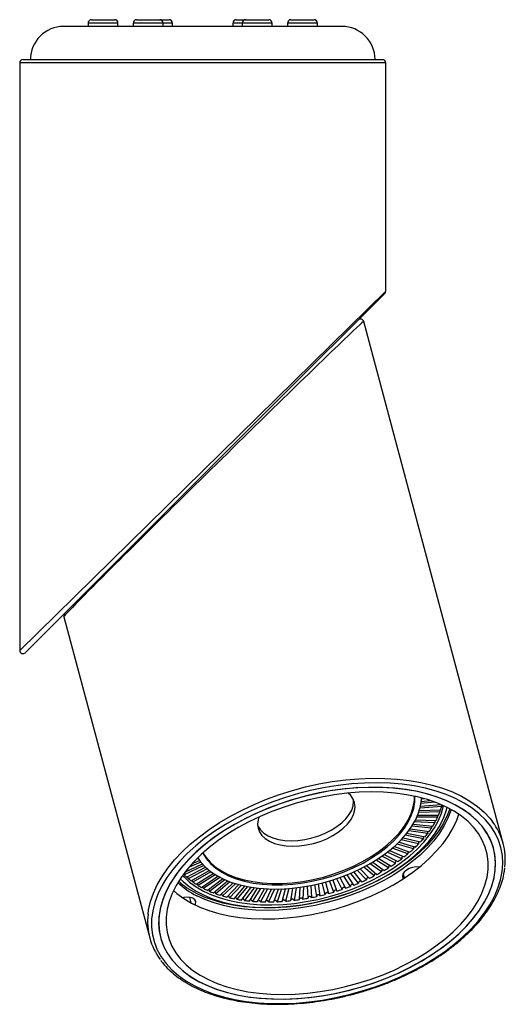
# Model space of a CAD drawing. Header units: millimetres. Extents: x 427 to 954, y 323 to 638.
# Tile 1 of 2: x 427 to 500, y 323 to 471. Entities that reach past the tile are written whole.
import ezdxf

# ---------------------------------------------------------------- set-up
doc = ezdxf.new("R2010")
doc.units = ezdxf.units.MM

msp = doc.modelspace()

# ---------------------------------------------------------------- linework, layer by layer
at = {"color": 7, "linetype": 'Continuous', "lineweight": 25}
for p, q in [((438, 471.07), (441.5, 471.07)), ((444.8, 471.07), (448.3, 471.07)), ((448.3, 471.07), (449.67, 471.07)), ((459.78, 471.07), (461.15, 471.07)), ((461.15, 471.07), (464.65, 471.07)), ((467.96, 471.07), (471.46, 471.07)), ((475.63, 470.07), (433.83, 470.07)), ((437.5, 470.57), (437.5, 470.07)), ((442, 470.07), (442, 470.57)), ((444.3, 470.57), (444.3, 470.07)), ((448.8, 470.07), (448.8, 470.57)), ((450.17, 470.07), (450.17, 470.57)), ((459.28, 470.57), (459.28, 470.07)), ((460.65, 470.57), (460.65, 470.07)), ((465.15, 470.07), (465.15, 470.57)), ((467.46, 470.57), (467.46, 470.07)), ((471.96, 470.07), (471.96, 470.57)), ((427.73, 465.07), (454.73, 465.07)), ((454.73, 465.07), (481.73, 465.07)), ((427.23, 464.57), (427.23, 376.28)), ((482.23, 430.28), (482.23, 464.57)), ((482.08, 429.93), (465.66, 413.51)), ((499.89, 347.27), (478.92, 425.7)), ((440.42, 388.27), (465.66, 413.51)), ((434.43, 382.28), (440.42, 388.27)), ((434.43, 382.28), (428.08, 375.93)), ((433.85, 381.34), (446.76, 333.06)), ((488.01, 353.98), (487.6, 353.92)), ((487.29, 352.2), (490.49, 352.31)), ((490.65, 352.82), (487.4, 352.57)), ((487.47, 352.88), (490.52, 353.1)), ((489.57, 353.48), (487.53, 353.25)), ((487.57, 353.55), (488.92, 353.7)), ((486.74, 350.82), (489.78, 350.68)), ((490.04, 351.19), (486.92, 351.2)), ((487.05, 351.51), (490.18, 351.49)), ((490.38, 352), (487.19, 351.89)), ((485.92, 349.45), (488.76, 349.06)), ((489.11, 349.56), (486.18, 349.83)), ((486.37, 350.14), (489.31, 349.87)), ((489.61, 350.37), (486.58, 350.52)), ((487.18, 347.19), (484.58, 347.82)), ((484.85, 348.11), (487.45, 347.48)), ((487.89, 347.97), (485.18, 348.48)), ((485.42, 348.78), (488.14, 348.26)), ((488.54, 348.76), (485.71, 349.15)), ((485.55, 345.68), (483.22, 346.53)), ((483.54, 346.81), (485.87, 345.96)), ((486.39, 346.42), (483.93, 347.17)), ((484.23, 347.45), (486.7, 346.71)), ((454.05, 345.01), (453.8, 344.91)), ((481.18, 345), (483.05, 343.85)), ((483.68, 344.27), (481.65, 345.32)), ((482.02, 345.58), (484.05, 344.53)), ((484.64, 344.96), (482.46, 345.92)), ((482.81, 346.19), (484.99, 345.23)), ((454.89, 343.94), (451.94, 342.53)), ((452.06, 342.92), (454.68, 344.17)), ((452.32, 342.17), (455.16, 343.67)), ((455.4, 343.45), (452.57, 341.96)), ((454.44, 344.46), (452.7, 343.71)), ((453.16, 344.23), (454.26, 344.71)), ((478.41, 343.42), (479.78, 342.01)), ((480.49, 342.37), (478.95, 343.7)), ((479.37, 343.92), (480.91, 342.59)), ((481.6, 342.97), (479.89, 344.21)), ((480.3, 344.45), (482, 343.21)), ((482.66, 343.6), (480.79, 344.75)), ((453, 341.62), (455.71, 343.19)), ((455.97, 342.99), (453.27, 341.42)), ((453.74, 341.11), (456.32, 342.74)), ((456.61, 342.56), (454.04, 340.92)), ((454.55, 340.63), (456.98, 342.33)), ((457.29, 342.16), (454.87, 340.47)), ((455.42, 340.2), (457.7, 341.96)), ((475.7, 340.35), (474.87, 341.96)), ((475.34, 342.13), (476.17, 340.51)), ((476.94, 340.79), (475.93, 342.34)), ((476.39, 342.52), (477.4, 340.97)), ((478.15, 341.28), (476.97, 342.76)), ((477.42, 342.96), (478.6, 341.47)), ((479.34, 341.8), (477.98, 343.21)), ((485.05, 342.07), (484.87, 342.76)), ((458.04, 341.8), (455.76, 340.05)), ((456.35, 339.82), (458.47, 341.62)), ((458.83, 341.48), (456.72, 339.69)), ((457.34, 339.48), (459.29, 341.32)), ((459.67, 341.2), (457.72, 339.36)), ((458.37, 339.19), (460.16, 341.06)), ((460.55, 340.96), (458.77, 339.09)), ((459.45, 338.94), (461.06, 340.84)), ((461.48, 340.76), (459.87, 338.86)), ((460.58, 338.75), (462.01, 340.67)), ((462.44, 340.6), (461.01, 338.69)), ((461.74, 338.6), (462.99, 340.53)), ((463.44, 340.49), (462.19, 338.56)), ((462.94, 338.51), (464.01, 340.44)), ((464.46, 340.42), (463.4, 338.49)), ((464.17, 338.47), (465.05, 340.4)), ((465.51, 340.39), (464.64, 338.47)), ((465.42, 338.48), (466.11, 340.4)), ((466.58, 340.41), (465.9, 338.49)), ((466.69, 338.54), (467.19, 340.44)), ((467.67, 340.48), (467.17, 338.57)), ((467.97, 338.65), (468.28, 340.53)), ((468.77, 340.58), (468.46, 338.7)), ((469.27, 338.81), (469.39, 340.66)), ((469.87, 340.74), (469.76, 338.88)), ((470.57, 339.02), (470.49, 340.84)), ((470.98, 340.93), (471.06, 339.11)), ((471.86, 339.28), (471.6, 341.06)), ((472.09, 341.17), (472.35, 339.39)), ((473.15, 339.59), (472.7, 341.32)), ((473.18, 341.45), (473.64, 339.72)), ((474.43, 339.95), (473.79, 341.62)), ((474.27, 341.77), (474.91, 340.09)), ((452.77, 339.17), (452.73, 339.14)), ((452.73, 339.14), (452.94, 338.35))]:
    msp.add_line(p, q, dxfattribs=at)
at = {"color": 8, "linetype": 'Continuous', "lineweight": 25}
for p, q in [((442, 470.57), (437.5, 470.57)), ((448.8, 470.57), (444.3, 470.57)), ((450.17, 470.57), (448.8, 470.57)), ((460.65, 470.57), (459.28, 470.57)), ((465.15, 470.57), (460.65, 470.57)), ((471.96, 470.57), (467.46, 470.57)), ((454.73, 464.57), (427.23, 464.57)), ((482.23, 464.57), (454.73, 464.57)), ((427.23, 376.28), (482.23, 430.28))]:
    msp.add_line(p, q, dxfattribs=at)
at = {"color": 8, "linetype": 'Continuous', "lineweight": 25, "flags": 128}
msp.add_lwpolyline([(446.51, 336.63), (446.6, 337.26), (446.89, 338.51), (447.33, 339.77), (447.91, 341.03), (448.64, 342.29), (449.5, 343.54), (450.5, 344.77), (451.62, 345.97), (452.87, 347.14), (454.23, 348.27), (455.7, 349.35), (457.27, 350.39), (458.92, 351.36), (460.66, 352.28), (462.47, 353.13), (464.33, 353.9), (466.25, 354.6), (468.21, 355.21), (470.2, 355.75), (472.2, 356.19), (474.21, 356.55), (476.22, 356.81), (478.2, 356.98), (480.17, 357.06), (482.09, 357.04), (483.96, 356.93), (485.78, 356.72), (487.52, 356.42), (489.19, 356.03), (490.77, 355.56), (492.25, 354.99), (493.62, 354.35), (494.88, 353.62), (496.02, 352.82), (497.03, 351.95), (497.91, 351.01), (498.3, 350.52)], dxfattribs=at)
at = {"color": 7, "linetype": 'Continuous', "lineweight": 25, "flags": 128}
for points in [[(457.85, 324.19), (459.51, 323.81), (461.24, 323.51), (463.05, 323.31), (464.91, 323.2), (466.82, 323.19), (468.78, 323.27), (470.75, 323.45), (472.75, 323.72), (474.74, 324.08), (476.73, 324.54), (478.71, 325.08), (480.65, 325.7), (482.55, 326.4), (484.39, 327.19), (486.18, 328.04), (487.89, 328.96), (489.52, 329.94), (491.05, 330.98), (492.49, 332.07), (493.81, 333.2), (495.02, 334.37), (496.11, 335.57), (497.06, 336.8), (497.88, 338.04), (498.57, 339.29), (499.1, 340.55), (499.49, 341.8), (499.73, 343.04), (499.82, 344.26), (499.76, 345.46), (499.55, 346.62), (499.18, 347.74), (498.67, 348.82), (498.02, 349.84), (497.22, 350.81), (496.29, 351.72), (495.23, 352.55), (494.04, 353.32), (492.74, 354), (491.32, 354.61), (489.8, 355.12), (488.19, 355.56), (486.49, 355.9), (484.72, 356.15), (482.89, 356.3), (480.99, 356.36), (479.06, 356.32), (477.09, 356.19), (475.11, 355.97), (473.11, 355.65), (471.12, 355.25), (469.13, 354.75), (467.18, 354.17), (465.26, 353.5), (463.38, 352.76), (461.56, 351.94), (459.81, 351.05), (458.14, 350.1), (456.56, 349.09), (455.07, 348.03), (453.69, 346.92), (452.42, 345.76), (451.28, 344.58), (450.25, 343.36), (449.36, 342.13), (448.61, 340.88), (448.01, 339.62), (447.54, 338.37), (447.23, 337.12), (447.06, 335.89), (447.05, 334.68), (447.19, 333.5), (447.47, 332.36), (447.91, 331.26), (448.49, 330.21), (449.22, 329.21), (450.08, 328.27), (451.08, 327.4), (452.21, 326.6), (453.45, 325.88), (454.81, 325.23), (456.28, 324.67), (457.85, 324.19)], [(461.15, 351), (459.49, 350.11), (457.91, 349.15), (456.43, 348.14), (455.04, 347.08), (453.76, 345.97), (452.6, 344.83), (451.56, 343.66), (450.65, 342.47), (449.87, 341.26), (449.23, 340.05), (448.73, 338.83), (448.38, 337.61), (448.17, 336.41), (448.11, 335.23), (448.2, 334.08), (448.44, 332.96), (448.83, 331.88), (449.36, 330.84), (450.03, 329.86), (450.84, 328.94), (451.78, 328.08), (452.84, 327.29), (454.03, 326.57), (455.34, 325.93), (456.74, 325.37), (458.25, 324.89), (459.85, 324.5), (461.52, 324.21), (463.27, 324), (465.07, 323.89), (466.93, 323.86), (468.82, 323.94), (470.74, 324.1), (472.67, 324.36), (474.61, 324.71), (476.54, 325.14), (478.46, 325.67), (480.34, 326.27), (482.19, 326.95), (483.98, 327.71), (485.71, 328.54), (487.37, 329.44), (488.95, 330.4), (490.43, 331.41), (491.82, 332.47), (493.1, 333.57), (494.26, 334.71), (495.3, 335.88), (496.21, 337.07), (496.99, 338.28), (497.63, 339.5), (498.13, 340.72), (498.48, 341.93), (498.69, 343.13), (498.74, 344.31), (498.65, 345.47), (498.42, 346.59), (498.03, 347.67), (497.5, 348.7), (496.83, 349.68), (496.02, 350.61), (495.08, 351.47), (494.01, 352.26), (492.82, 352.98), (491.52, 353.62), (490.11, 354.18), (488.61, 354.65), (487.01, 355.04), (485.33, 355.34), (483.59, 355.55), (481.78, 355.66), (479.93, 355.68), (478.04, 355.61), (476.12, 355.44), (474.18, 355.19), (472.24, 354.84), (470.31, 354.4), (468.4, 353.88), (466.51, 353.28), (464.67, 352.59), (462.88, 351.83), (461.15, 351)], [(458.48, 324.83), (460.09, 324.45), (461.78, 324.17), (463.53, 323.98), (465.35, 323.88), (467.21, 323.87), (469.1, 323.96), (471.03, 324.13), (472.96, 324.41), (474.9, 324.77), (476.83, 325.22), (478.74, 325.75), (480.62, 326.37), (482.46, 327.06), (484.24, 327.83), (485.96, 328.67), (487.61, 329.58), (489.17, 330.54), (490.65, 331.56), (492.02, 332.63), (493.28, 333.74), (494.42, 334.88), (495.44, 336.06), (496.34, 337.25), (497.09, 338.46), (497.71, 339.68), (498.19, 340.9), (498.52, 342.11), (498.7, 343.31), (498.74, 344.49), (498.63, 345.64), (498.37, 346.75), (497.96, 347.83), (497.41, 348.85), (496.72, 349.83), (495.89, 350.74), (494.93, 351.59), (493.84, 352.37), (492.64, 353.08), (491.32, 353.71), (489.89, 354.25), (488.37, 354.72), (486.76, 355.09), (485.08, 355.38), (483.32, 355.57), (481.51, 355.67), (479.65, 355.68), (477.75, 355.59), (475.83, 355.41), (473.89, 355.14), (471.96, 354.78), (470.03, 354.33), (468.11, 353.79), (466.24, 353.18), (464.4, 352.48), (462.61, 351.71), (460.89, 350.87), (459.25, 349.97), (457.68, 349), (456.21, 347.98), (454.84, 346.91), (453.58, 345.81), (452.44, 344.66), (451.41, 343.49), (450.52, 342.29), (449.76, 341.08), (449.14, 339.86), (448.67, 338.65), (448.34, 337.43), (448.15, 336.24), (448.12, 335.06), (448.23, 333.91), (448.49, 332.79), (448.9, 331.72), (449.45, 330.69), (450.14, 329.72), (450.97, 328.8), (451.93, 327.95), (453.01, 327.17), (454.22, 326.47), (455.54, 325.84), (456.96, 325.29), (458.48, 324.83)], [(461.68, 350.51), (460.06, 349.63), (458.52, 348.69), (457.07, 347.7), (455.72, 346.65), (454.48, 345.57), (453.35, 344.45), (452.35, 343.3), (451.48, 342.12), (450.75, 340.94), (450.16, 339.74), (449.7, 338.55), (449.4, 337.36), (449.24, 336.19), (449.24, 335.04), (449.38, 333.92), (449.67, 332.84), (450.1, 331.8), (450.68, 330.81), (451.4, 329.87), (452.26, 328.99), (453.25, 328.18), (454.36, 327.45), (455.59, 326.78), (456.92, 326.2), (458.37, 325.7), (459.9, 325.29), (461.52, 324.97), (463.21, 324.74), (464.96, 324.6), (466.76, 324.56), (468.61, 324.61), (470.49, 324.75), (472.38, 324.99), (474.28, 325.31), (476.18, 325.73), (478.06, 326.23), (479.91, 326.82), (481.72, 327.48), (483.48, 328.22), (485.17, 329.04), (486.8, 329.91), (488.34, 330.85), (489.79, 331.85), (491.14, 332.89), (492.38, 333.98), (493.5, 335.1), (494.5, 336.25), (495.37, 337.42), (496.11, 338.61), (496.7, 339.8), (497.15, 341), (497.46, 342.18), (497.61, 343.35), (497.62, 344.5), (497.48, 345.62), (497.19, 346.71), (496.75, 347.75), (496.17, 348.74), (495.45, 349.68), (494.6, 350.55), (493.61, 351.36), (492.5, 352.1), (491.27, 352.76), (489.93, 353.34), (488.49, 353.84), (486.96, 354.25), (485.34, 354.57), (483.65, 354.81), (481.9, 354.94), (480.09, 354.99), (478.25, 354.94), (476.37, 354.8), (474.48, 354.56), (472.57, 354.23), (470.68, 353.82), (468.8, 353.32), (466.95, 352.73), (465.14, 352.06), (463.38, 351.32), (461.68, 350.51)], [(454, 345.1), (454.4, 344.51), (455.08, 343.75), (455.89, 343.05), (456.84, 342.42), (457.9, 341.87), (459.07, 341.4), (460.34, 341.01), (461.69, 340.72), (463.13, 340.52), (464.62, 340.41), (466.17, 340.4), (467.76, 340.48), (469.36, 340.66), (470.98, 340.93), (472.59, 341.29), (474.18, 341.74), (475.74, 342.27), (477.25, 342.88), (478.7, 343.57), (480.08, 344.32), (481.37, 345.13), (482.56, 346), (483.65, 346.91), (484.62, 347.86), (485.47, 348.84), (486.18, 349.84), (486.76, 350.85), (487.18, 351.87), (487.47, 352.88), (487.6, 353.87), (487.61, 354.09)], [(454.73, 345.8), (454.74, 345.79), (455.24, 344.98), (455.89, 344.23), (456.68, 343.54), (457.59, 342.93), (458.62, 342.39), (459.76, 341.93), (461, 341.57), (462.33, 341.29), (463.73, 341.11), (465.19, 341.02), (466.71, 341.02), (468.25, 341.12), (469.82, 341.32), (471.39, 341.61), (472.95, 341.98), (474.49, 342.45), (475.99, 342.99), (477.44, 343.62), (478.82, 344.31), (480.12, 345.07), (481.33, 345.89), (482.44, 346.75), (483.43, 347.66), (484.31, 348.6), (485.05, 349.57), (485.66, 350.55), (486.12, 351.54), (486.44, 352.52), (486.6, 353.49), (486.63, 354.33)], [(454.77, 345.84), (455.18, 345.2), (455.83, 344.45), (456.62, 343.76), (457.53, 343.15), (458.56, 342.61), (459.7, 342.16), (460.94, 341.79), (462.27, 341.51), (463.67, 341.33), (465.13, 341.24), (466.65, 341.25), (468.19, 341.35), (469.76, 341.54), (471.33, 341.83), (472.89, 342.21), (474.43, 342.67), (475.93, 343.22), (477.38, 343.84), (478.76, 344.53), (480.06, 345.29), (481.27, 346.11), (482.38, 346.98), (483.37, 347.88), (484.25, 348.82), (484.99, 349.79), (485.6, 350.77), (486.06, 351.76), (486.38, 352.74), (486.54, 353.72), (486.57, 354.34)], [(463.17, 351.23), (463.05, 350.81), (462.97, 350.17), (463.05, 349.55), (463.27, 348.98), (463.64, 348.45), (464.14, 347.98), (464.77, 347.59), (465.51, 347.27), (466.35, 347.04), (467.27, 346.9), (468.25, 346.85), (469.27, 346.89), (470.32, 347.03), (471.36, 347.26), (472.38, 347.57), (473.36, 347.96), (474.28, 348.43), (475.11, 348.95), (475.85, 349.53), (476.48, 350.14), (476.98, 350.78), (477.34, 351.44), (477.56, 352.1), (477.64, 352.74), (477.56, 353.36), (477.34, 353.93), (476.97, 354.46), (476.6, 354.82)], [(462.98, 349.94), (463.05, 349.8), (463.42, 349.28), (463.92, 348.81), (464.55, 348.41), (465.29, 348.1), (466.13, 347.86), (467.05, 347.72), (468.03, 347.67), (469.05, 347.72), (470.1, 347.86), (471.14, 348.08), (472.16, 348.4), (473.14, 348.79), (474.06, 349.25), (474.89, 349.78), (475.63, 350.35), (476.26, 350.97), (476.76, 351.61), (477.12, 352.27), (477.34, 352.92), (477.41, 353.57), (477.4, 353.8)], [(451.35, 341.93), (451.78, 341.52), (452.71, 340.76), (453.76, 340.07), (454.93, 339.46), (456.21, 338.93), (457.59, 338.49), (459.06, 338.13), (460.61, 337.87), (462.23, 337.69), (463.91, 337.61), (465.63, 337.63), (467.38, 337.73), (469.16, 337.93), (470.95, 338.23), (472.73, 338.61), (474.49, 339.08), (476.23, 339.63), (477.93, 340.26), (479.57, 340.97), (481.15, 341.75), (482.65, 342.59), (484.07, 343.49), (485.4, 344.45), (486.61, 345.45), (487.72, 346.49), (488.7, 347.56), (489.55, 348.66), (490.28, 349.77), (490.86, 350.89), (491.29, 352.01), (491.48, 352.66)], [(451.71, 342.45), (451.92, 342.23), (452.76, 341.45), (453.74, 340.74), (454.83, 340.1), (456.04, 339.54), (457.35, 339.07), (458.75, 338.68), (460.24, 338.37), (461.8, 338.16), (463.42, 338.05), (465.1, 338.02), (466.81, 338.09), (468.55, 338.25), (470.3, 338.51), (472.05, 338.85), (473.79, 339.28), (475.51, 339.8), (477.19, 340.39), (478.82, 341.07), (480.39, 341.81), (481.89, 342.62), (483.31, 343.49), (484.63, 344.42), (485.85, 345.39), (486.96, 346.41), (487.96, 347.45), (488.82, 348.53), (489.55, 349.62), (490.15, 350.72), (490.6, 351.82), (490.91, 352.91), (490.91, 352.93)], [(491.86, 352.46), (491.48, 351.45), (490.91, 350.31), (490.2, 349.17), (489.36, 348.06), (488.39, 346.96), (487.29, 345.89), (486.07, 344.86), (484.75, 343.88), (483.33, 342.95), (481.82, 342.07), (480.24, 341.26), (478.58, 340.52), (476.87, 339.85), (475.11, 339.26), (473.32, 338.76), (471.51, 338.34), (469.7, 338), (467.88, 337.76), (466.09, 337.62), (464.32, 337.57), (462.59, 337.61), (460.92, 337.74), (459.31, 337.97), (457.77, 338.3), (456.33, 338.71), (454.97, 339.2), (453.72, 339.78)], [(492.05, 352.36), (492.01, 352.21), (491.58, 351.07), (491.02, 349.93), (490.31, 348.79), (489.46, 347.67), (488.49, 346.58), (487.39, 345.51), (486.18, 344.48), (484.85, 343.5), (483.43, 342.56), (481.93, 341.69), (480.34, 340.88), (478.68, 340.14), (476.97, 339.47), (475.22, 338.88), (473.43, 338.37), (471.62, 337.95), (469.8, 337.62), (467.99, 337.38), (466.19, 337.24), (464.42, 337.18), (462.7, 337.23), (461.02, 337.36), (459.41, 337.59), (457.88, 337.91), (456.43, 338.32), (455.07, 338.82), (453.83, 339.4)], [(450.35, 340.17), (450.85, 339.73), (451.88, 338.98), (453.03, 338.3), (454.3, 337.69), (455.67, 337.17), (457.14, 336.74), (458.69, 336.39), (460.32, 336.14), (462.02, 335.98), (463.78, 335.91), (465.57, 335.93), (467.4, 336.05), (469.26, 336.27), (471.12, 336.57), (472.97, 336.97), (474.81, 337.45), (476.63, 338.02), (478.4, 338.66), (480.12, 339.38), (481.79, 340.18), (483.38, 341.04), (484.88, 341.96), (486.29, 342.94), (487.61, 343.96), (488.81, 345.03), (489.89, 346.13), (490.85, 347.26), (491.67, 348.41), (492.36, 349.58), (492.91, 350.75), (493.23, 351.63)], [(487.3, 343.71), (486.81, 343.74), (486.28, 343.66), (485.78, 343.49), (485.34, 343.25), (485, 342.95), (484.8, 342.62), (484.75, 342.3), (484.87, 342.01), (484.9, 341.97)], [(453.58, 338.02), (453.66, 338.19), (453.68, 338.51), (453.55, 338.8), (453.27, 339.01), (452.87, 339.15), (452.39, 339.19), (451.87, 339.12), (451.72, 339.09)], [(474.9, 340.11), (474.89, 340.14), (474.85, 340.19), (474.78, 340.22), (474.7, 340.23), (474.62, 340.21), (474.54, 340.18), (474.48, 340.13), (474.44, 340.06), (474.43, 339.99), (474.43, 339.95), (474.43, 339.95)]]:
    msp.add_lwpolyline(points, dxfattribs=at)
at = {"color": 7, "linetype": 'Continuous', "lineweight": 25}
for centre, radius, start, end in [((438, 470.57), 0.5, 90, 180), ((441.5, 470.57), 0.5, 0, 90), ((444.8, 470.57), 0.5, 90, 180), ((448.3, 470.57), 0.5, 0, 90), ((449.67, 470.57), 0.5, 0, 90), ((459.78, 470.57), 0.5, 90, 180), ((461.15, 470.57), 0.5, 90, 180), ((464.65, 470.57), 0.5, 0, 90), ((467.96, 470.57), 0.5, 90, 180), ((471.46, 470.57), 0.5, 0, 90), ((433.83, 465.07), 5, 90, 180), ((475.63, 465.07), 5, 0, 90), ((427.73, 464.57), 0.5, 90, 180), ((481.73, 464.57), 0.5, 0, 90), ((481.73, 430.28), 0.5, 315, 0.0108), ((478.44, 425.57), 0.5, 14.9697, 135), ((434.33, 381.47), 0.5, 135, 192.0697), ((427.73, 376.28), 0.5, 180, 315), ((481.36, 355.42), 9.64, 341.1949, 344.3485), ((479.3, 356.27), 11.88, 331.946, 334.6903), ((480.39, 355.77), 10.68, 336.4069, 339.3536), ((476.83, 357.75), 14.76, 323.9372, 326.3117), ((478.1, 356.92), 13.25, 327.7967, 330.349), ((490.75, 344.83), 9.45, 353.2926, 37.0356), ((474.17, 359.87), 18.17, 316.9854, 319.0527), ((475.51, 358.74), 16.41, 320.3422, 322.5549), ((471.52, 362.54), 21.93, 310.8836, 312.7075), ((472.83, 361.15), 20.02, 313.8409, 315.7788), ((469.1, 365.53), 25.78, 305.4402, 307.0777), ((470.27, 364.01), 23.86, 308.0905, 309.8147), ((467.07, 368.56), 29.43, 300.4913, 301.9904), ((468.03, 367.06), 27.65, 302.9131, 304.4759), ((458.68, 349.31), 9.56, 225.1094, 228.2822), ((459.35, 350.08), 10.58, 230.1352, 233.1011), ((465.55, 371.32), 32.58, 295.9, 297.3008), ((466.24, 370), 31.08, 298.1586, 299.604), ((459.29, 350.15), 12.06, 226.646, 243.0667), ((459.26, 350.65), 12.2, 228.155, 243.0147), ((460.05, 351.04), 11.76, 234.8292, 237.5919), ((460.75, 352.19), 13.11, 239.1997, 241.7693), ((461.45, 353.52), 14.61, 243.2644, 245.6548), ((464.26, 374.25), 35.78, 289.4351, 290.7512), ((464.56, 373.48), 34.95, 291.5508, 292.8874), ((464.99, 372.49), 33.88, 293.7017, 295.0665), ((462.1, 355.02), 16.25, 247.0462, 249.2733), ((462.7, 356.66), 18, 250.571, 252.6511), ((463.23, 358.43), 19.85, 253.8651, 255.8143), ((463.68, 360.28), 21.75, 256.9541, 258.788), ((464.18, 374.16), 35.71, 278.991, 280.3087), ((464.07, 374.73), 36.29, 281.0988, 282.4023), ((464, 375.02), 36.59, 283.186, 284.4824), ((464, 375.03), 36.61, 285.2639, 286.5599), ((464.08, 374.77), 36.33, 287.3432, 288.6458), ((464.04, 362.17), 23.68, 259.8626, 261.5954), ((464.3, 364.08), 25.6, 262.6132, 264.2582), ((464.48, 365.94), 27.48, 265.2267, 266.796), ((464.56, 367.73), 29.27, 267.7223, 269.2268), ((464.57, 369.4), 30.94, 270.1172, 271.5672), ((464.52, 370.91), 32.45, 272.4275, 273.8321), ((464.42, 372.23), 33.76, 274.6677, 276.0354), ((464.3, 373.32), 34.86, 276.8513, 278.1903), ((455.9, 335.51), 9.45, 173.1719, 217.0811)]:
    msp.add_arc(centre, radius, start, end, dxfattribs=at)
at = {"color": 8, "linetype": 'Continuous', "lineweight": 25}
for start_param, end_param in [(6.278682, 8.635791), (2.352606, 3.137089)]:
    msp.add_ellipse((456.38, 403.52), major_axis=(22.53, 22.18), ratio=0.007935, start_param=start_param, end_param=end_param, dxfattribs=at)
at = {"color": 7, "linetype": 'Continuous', "lineweight": 25}
for points, knots in [([(490.38, 352.3), (490.37, 352.3), (490.37, 352.27), (490.36, 352.21), (490.36, 352.13), (490.37, 352.05), (490.38, 352.02), (490.38, 352)], [0, 0, 0, 0, 0.06625, 0.323729, 0.581224, 0.838725, 1, 1, 1, 1]), ([(490.63, 353.03), (490.63, 353.03), (490.62, 353), (490.63, 352.94), (490.64, 352.87), (490.65, 352.83), (490.65, 352.82)], [0, 0, 0, 0, 0.032404, 0.400823, 0.769251, 1, 1, 1, 1]), ([(490.04, 351.49), (490.04, 351.49), (490.03, 351.46), (490.02, 351.4), (490.02, 351.31), (490.03, 351.24), (490.03, 351.2), (490.04, 351.19)], [0, 0, 0, 0, 0.085896, 0.337958, 0.590035, 0.842118, 1, 1, 1, 1]), ([(489.15, 349.88), (489.14, 349.87), (489.12, 349.84), (489.11, 349.77), (489.1, 349.69), (489.1, 349.61), (489.11, 349.58), (489.11, 349.56)], [0, 0, 0, 0, 0.130974, 0.370605, 0.610251, 0.849904, 1, 1, 1, 1]), ([(489.63, 350.69), (489.63, 350.68), (489.62, 350.65), (489.6, 350.58), (489.6, 350.5), (489.6, 350.42), (489.61, 350.39), (489.61, 350.37)], [0, 0, 0, 0, 0.107581, 0.353663, 0.59976, 0.845863, 1, 1, 1, 1]), ([(487.96, 348.3), (487.95, 348.28), (487.92, 348.25), (487.9, 348.17), (487.88, 348.09), (487.88, 348.02), (487.89, 347.98), (487.89, 347.97)], [0, 0, 0, 0, 0.181574, 0.407253, 0.632945, 0.858643, 1, 1, 1, 1]), ([(488.59, 349.08), (488.58, 349.07), (488.56, 349.04), (488.54, 348.97), (488.53, 348.88), (488.53, 348.81), (488.54, 348.77), (488.54, 348.76)], [0, 0, 0, 0, 0.155745, 0.388546, 0.621361, 0.854182, 1, 1, 1, 1]), ([(486.5, 346.77), (486.5, 346.77), (486.48, 346.75), (486.44, 346.71), (486.41, 346.63), (486.39, 346.55), (486.38, 346.48), (486.39, 346.44), (486.39, 346.42)], [0, 0, 0, 0, 0.0333363, 0.2422763, 0.4512165, 0.6601694, 0.8691278, 1, 1, 1, 1]), ([(487.26, 347.52), (487.25, 347.51), (487.22, 347.47), (487.18, 347.39), (487.17, 347.31), (487.16, 347.24), (487.17, 347.2), (487.18, 347.19)], [0, 0, 0, 0, 0.208155, 0.426504, 0.644867, 0.863234, 1, 1, 1, 1]), ([(484.8, 345.31), (484.79, 345.31), (484.75, 345.29), (484.7, 345.24), (484.66, 345.17), (484.64, 345.09), (484.63, 345.02), (484.64, 344.98), (484.64, 344.96)], [0, 0, 0, 0, 0.120284, 0.31043, 0.500577, 0.690736, 0.880899, 1, 1, 1, 1]), ([(485.68, 346.03), (485.67, 346.03), (485.64, 346.01), (485.6, 345.96), (485.56, 345.89), (485.54, 345.81), (485.54, 345.73), (485.54, 345.7), (485.55, 345.68)], [0, 0, 0, 0, 0.0782892, 0.2775129, 0.4767367, 0.6759726, 0.8752138, 1, 1, 1, 1]), ([(457.61, 324.11), (457.89, 324.04), (458.68, 323.83), (460.04, 323.56), (461.73, 323.31), (463.47, 323.15), (465.26, 323.07), (467.09, 323.08), (468.94, 323.17), (470.82, 323.35), (472.72, 323.61), (474.61, 323.95), (476.5, 324.37), (478.38, 324.87), (480.22, 325.44), (482.04, 326.09), (483.81, 326.81), (485.53, 327.59), (487.19, 328.44), (488.78, 329.34), (490.29, 330.3), (491.73, 331.3), (493.07, 332.36), (494.31, 333.45), (495.45, 334.57), (496.48, 335.73), (497.39, 336.91), (498.18, 338.1), (498.85, 339.31), (499.4, 340.53), (499.8, 341.74), (500.05, 342.77), (500.11, 343.38), (500.13, 343.6)], [0, 0, 0, 0, 0.017542, 0.050826, 0.084106, 0.117378, 0.150639, 0.18389, 0.217133, 0.250368, 0.283597, 0.316821, 0.350043, 0.383263, 0.416483, 0.449706, 0.482932, 0.516163, 0.549402, 0.582649, 0.615906, 0.649176, 0.682458, 0.715753, 0.74906, 0.782378, 0.8157, 0.849015, 0.882311, 0.915567, 0.948762, 0.981869, 1, 1, 1, 1]), ([(482.88, 343.96), (482.88, 343.96), (482.85, 343.95), (482.8, 343.93), (482.74, 343.87), (482.69, 343.8), (482.66, 343.73), (482.65, 343.66), (482.66, 343.62), (482.66, 343.6)], [0, 0, 0, 0, 0.033645, 0.205404, 0.377152, 0.548901, 0.72066, 0.892423, 1, 1, 1, 1]), ([(483.86, 344.62), (483.85, 344.61), (483.81, 344.6), (483.75, 344.54), (483.7, 344.47), (483.67, 344.39), (483.67, 344.32), (483.67, 344.28), (483.68, 344.27)], [0, 0, 0, 0, 0.159318, 0.341028, 0.522738, 0.704458, 0.886184, 1, 1, 1, 1]), ([(451.94, 342.53), (451.93, 342.55), (451.92, 342.58), (451.91, 342.62), (451.9, 342.64)], [0, 0, 0, 0, 0.467645, 1, 1, 1, 1]), ([(452.57, 341.96), (452.56, 341.98), (452.55, 342.01), (452.52, 342.08), (452.48, 342.16), (452.45, 342.21), (452.43, 342.22), (452.43, 342.23)], [0, 0, 0, 0, 0.178091, 0.436383, 0.694688, 0.953005, 1, 1, 1, 1]), ([(479.67, 342.12), (479.67, 342.12), (479.64, 342.14), (479.58, 342.13), (479.5, 342.11), (479.43, 342.06), (479.38, 342), (479.34, 341.92), (479.33, 341.86), (479.34, 341.82), (479.34, 341.8)], [0, 0, 0, 0, 0.051231, 0.194418, 0.337601, 0.480776, 0.623951, 0.767134, 0.910321, 1, 1, 1, 1]), ([(480.78, 342.7), (480.76, 342.71), (480.72, 342.71), (480.64, 342.68), (480.58, 342.63), (480.52, 342.56), (480.49, 342.49), (480.48, 342.42), (480.49, 342.38), (480.49, 342.37)], [0, 0, 0, 0, 0.136439, 0.289927, 0.443406, 0.596885, 0.750374, 0.903866, 1, 1, 1, 1]), ([(481.85, 343.31), (481.84, 343.31), (481.81, 343.31), (481.75, 343.29), (481.68, 343.24), (481.63, 343.17), (481.6, 343.09), (481.59, 343.02), (481.59, 342.99), (481.6, 342.97)], [0, 0, 0, 0, 0.090466, 0.252125, 0.413775, 0.575425, 0.737085, 0.898749, 1, 1, 1, 1]), ([(453.27, 341.42), (453.27, 341.44), (453.25, 341.48), (453.22, 341.54), (453.18, 341.62), (453.14, 341.67), (453.12, 341.68), (453.11, 341.69)], [0, 0, 0, 0, 0.174307, 0.427112, 0.679929, 0.932758, 1, 1, 1, 1]), ([(454.04, 340.92), (454.03, 340.94), (454.02, 340.98), (453.99, 341.05), (453.94, 341.11), (453.9, 341.16), (453.87, 341.18), (453.87, 341.19)], [0, 0, 0, 0, 0.17013, 0.416876, 0.663634, 0.910404, 1, 1, 1, 1]), ([(454.87, 340.47), (454.87, 340.48), (454.85, 340.52), (454.82, 340.59), (454.77, 340.66), (454.72, 340.7), (454.69, 340.72), (454.68, 340.73)], [0, 0, 0, 0, 0.165625, 0.405837, 0.646061, 0.886296, 1, 1, 1, 1]), ([(476.14, 340.56), (476.13, 340.58), (476.1, 340.61), (476.04, 340.64), (475.96, 340.64), (475.88, 340.63), (475.8, 340.59), (475.74, 340.53), (475.7, 340.46), (475.69, 340.4), (475.69, 340.36), (475.7, 340.35)], [0, 0, 0, 0, 0.098284, 0.21652, 0.334762, 0.453001, 0.571232, 0.689464, 0.807702, 0.925944, 1, 1, 1, 1]), ([(477.35, 341.05), (477.35, 341.05), (477.33, 341.07), (477.27, 341.09), (477.19, 341.1), (477.11, 341.08), (477.04, 341.04), (476.98, 340.98), (476.94, 340.91), (476.93, 340.84), (476.94, 340.81), (476.94, 340.79)], [0, 0, 0, 0, 0.042397, 0.167961, 0.293532, 0.419098, 0.544658, 0.670217, 0.795784, 0.921354, 1, 1, 1, 1]), ([(478.53, 341.57), (478.51, 341.58), (478.47, 341.6), (478.4, 341.6), (478.32, 341.57), (478.25, 341.53), (478.19, 341.47), (478.16, 341.4), (478.15, 341.33), (478.15, 341.29), (478.15, 341.28)], [0, 0, 0, 0, 0.106028, 0.240945, 0.375859, 0.510764, 0.64567, 0.780583, 0.9155, 1, 1, 1, 1]), ([(455.76, 340.05), (455.76, 340.07), (455.75, 340.11), (455.71, 340.17), (455.66, 340.24), (455.6, 340.29), (455.57, 340.31), (455.56, 340.31)], [0, 0, 0, 0, 0.160858, 0.394157, 0.627468, 0.86079, 1, 1, 1, 1]), ([(456.72, 339.69), (456.71, 339.7), (456.7, 339.74), (456.66, 339.8), (456.6, 339.87), (456.55, 339.92), (456.51, 339.93), (456.49, 339.94)], [0, 0, 0, 0, 0.155894, 0.381994, 0.608105, 0.834227, 1, 1, 1, 1]), ([(457.72, 339.36), (457.71, 339.38), (457.7, 339.42), (457.66, 339.48), (457.61, 339.54), (457.54, 339.59), (457.5, 339.61), (457.48, 339.62)], [0, 0, 0, 0, 0.150794, 0.369496, 0.588209, 0.806932, 1, 1, 1, 1]), ([(458.77, 339.09), (458.77, 339.11), (458.76, 339.14), (458.72, 339.2), (458.66, 339.27), (458.59, 339.31), (458.54, 339.33), (458.51, 339.34), (458.51, 339.34)], [0, 0, 0, 0, 0.145046, 0.355412, 0.565788, 0.776174, 0.986555, 1, 1, 1, 1]), ([(459.87, 338.86), (459.87, 338.88), (459.86, 338.92), (459.81, 338.98), (459.75, 339.04), (459.68, 339.08), (459.62, 339.1), (459.59, 339.1), (459.59, 339.1)], [0, 0, 0, 0, 0.1380746, 0.33833, 0.5385952, 0.7388701, 0.9391396, 1, 1, 1, 1]), ([(461.01, 338.69), (461.01, 338.7), (461, 338.74), (460.95, 338.8), (460.89, 338.86), (460.82, 338.9), (460.75, 338.92), (460.72, 338.92), (460.7, 338.91)], [0, 0, 0, 0, 0.1316043, 0.3224756, 0.5133562, 0.7042461, 0.8951308, 1, 1, 1, 1]), ([(469.76, 338.88), (469.75, 338.9), (469.74, 338.94), (469.69, 338.99), (469.62, 339.03), (469.54, 339.05), (469.46, 339.05), (469.38, 339.02), (469.32, 338.98), (469.28, 338.94), (469.28, 338.91), (469.27, 338.91)], [0, 0, 0, 0, 0.087921, 0.215436, 0.342957, 0.470485, 0.598009, 0.725525, 0.853042, 0.980566, 1, 1, 1, 1]), ([(471.06, 339.11), (471.05, 339.13), (471.04, 339.17), (470.99, 339.22), (470.92, 339.25), (470.84, 339.27), (470.75, 339.27), (470.68, 339.24), (470.61, 339.19), (470.57, 339.14), (470.57, 339.1), (470.56, 339.08)], [0, 0, 0, 0, 0.08154, 0.1998, 0.318066, 0.436338, 0.554606, 0.672868, 0.791129, 0.909398, 1, 1, 1, 1]), ([(472.35, 339.39), (472.35, 339.41), (472.33, 339.44), (472.29, 339.49), (472.22, 339.53), (472.14, 339.55), (472.05, 339.54), (471.97, 339.51), (471.91, 339.46), (471.87, 339.39), (471.85, 339.34), (471.86, 339.31), (471.86, 339.3)], [0, 0, 0, 0, 0.076266, 0.186878, 0.297495, 0.408118, 0.518738, 0.629351, 0.739964, 0.850583, 0.961206, 1, 1, 1, 1]), ([(473.64, 339.72), (473.63, 339.73), (473.62, 339.77), (473.57, 339.82), (473.51, 339.85), (473.42, 339.87), (473.34, 339.85), (473.26, 339.82), (473.2, 339.77), (473.16, 339.7), (473.14, 339.64), (473.15, 339.6), (473.15, 339.59)], [0, 0, 0, 0, 0.07401, 0.181349, 0.288693, 0.396043, 0.503389, 0.61073, 0.71807, 0.825417, 0.932766, 1, 1, 1, 1]), ([(462.19, 338.56), (462.19, 338.58), (462.17, 338.62), (462.13, 338.67), (462.07, 338.73), (461.99, 338.77), (461.92, 338.78), (461.87, 338.78), (461.86, 338.78)], [0, 0, 0, 0, 0.125627, 0.307828, 0.490038, 0.672258, 0.854472, 1, 1, 1, 1]), ([(463.4, 338.49), (463.4, 338.5), (463.38, 338.54), (463.34, 338.6), (463.27, 338.65), (463.19, 338.69), (463.12, 338.7), (463.06, 338.7), (463.04, 338.69), (463.04, 338.69)], [0, 0, 0, 0, 0.119472, 0.292747, 0.466031, 0.639323, 0.81261, 0.985887, 1, 1, 1, 1]), ([(464.64, 338.47), (464.63, 338.48), (464.62, 338.52), (464.57, 338.57), (464.51, 338.62), (464.43, 338.66), (464.35, 338.67), (464.28, 338.66), (464.25, 338.64), (464.25, 338.64)], [0, 0, 0, 0, 0.112035, 0.274523, 0.43702, 0.599524, 0.762024, 0.924514, 1, 1, 1, 1]), ([(465.9, 338.49), (465.89, 338.51), (465.88, 338.55), (465.83, 338.6), (465.76, 338.65), (465.68, 338.68), (465.6, 338.69), (465.53, 338.67), (465.49, 338.65), (465.48, 338.64)], [0, 0, 0, 0, 0.106114, 0.260016, 0.413925, 0.567842, 0.721754, 0.875658, 1, 1, 1, 1]), ([(467.17, 338.57), (467.17, 338.59), (467.15, 338.63), (467.11, 338.68), (467.04, 338.72), (466.96, 338.75), (466.87, 338.76), (466.8, 338.74), (466.75, 338.71), (466.73, 338.69), (466.73, 338.68)], [0, 0, 0, 0, 0.099599, 0.244051, 0.38851, 0.532976, 0.677438, 0.821892, 0.966345, 1, 1, 1, 1]), ([(468.46, 338.7), (468.46, 338.72), (468.44, 338.76), (468.4, 338.81), (468.33, 338.85), (468.25, 338.87), (468.16, 338.88), (468.08, 338.85), (468.02, 338.82), (468, 338.79), (467.99, 338.77)], [0, 0, 0, 0, 0.093294, 0.228602, 0.363917, 0.499239, 0.634557, 0.769866, 0.905176, 1, 1, 1, 1]), ([(448.42, 329.7), (448.54, 329.54), (448.89, 329.05), (449.61, 328.3), (450.56, 327.46), (451.63, 326.68), (452.81, 325.97), (454.09, 325.33), (455.46, 324.77), (456.65, 324.37), (457.39, 324.17), (457.61, 324.11)], [0, 0, 0, 0, 0.0639004, 0.1886638, 0.3138507, 0.4394315, 0.5653356, 0.691477, 0.8177735, 0.9441573, 1, 1, 1, 1])]:
    msp.add_open_spline(points, degree=3, knots=knots, dxfattribs=at)

doc.saveas('drawing.dxf')
